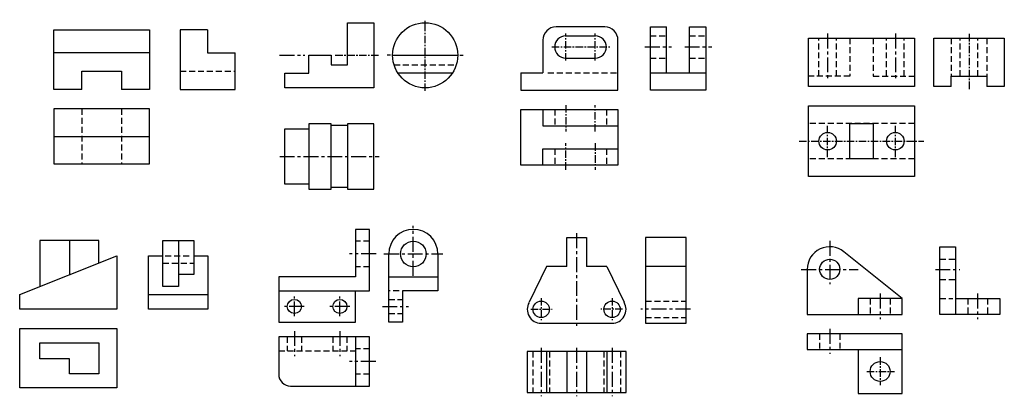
# Model space of a CAD drawing. Extents: x 206 to 454, y -134 to -39.
import ezdxf

# ---------------------------------------------------------------- set-up
doc = ezdxf.new("R2010")
doc.units = 0
doc.header["$LTSCALE"] = 3
doc.header["$MEASUREMENT"] = 0
doc.linetypes.add('CENTER', pattern=[2, 1.25, -0.25, 0.25, -0.25])
doc.linetypes.add('DASHED', pattern=[0.75, 0.5, -0.25])
for name, color, linetype in [('A', 7, 'CONTINUOUS'), ('B', 1, 'CENTER'), ('C', 2, 'DASHED'), ('D', 3, 'CONTINUOUS')]:
    doc.layers.add(name, color=color, linetype=linetype)

msp = doc.modelspace()

# ---------------------------------------------------------------- linework, layer by layer
at = {"layer": 'A', "color": 18, "lineweight": 30, "true_color": 0x000000}
for p, q in [((343.57, -43.45), (350.95, -43.45)), ((238.78, -47.76), (214.7, -47.76)), ((278.87, -48.34), (284.49, -48.34)), ((299.89, -48.34), (316.27, -48.34)), ((343.46, -49.05), (350.85, -49.05)), ((314.94, -52.83), (301.23, -52.83)), ((332.12, -52.76), (337.69, -52.76)), ((214.7, -68.74), (238.78, -68.74)), ((218.69, -95.04), (218.69, -103.52)), ((206.12, -108.52), (230.58, -98.78)), ((428.05, -109.56), (413.39, -97.76)), ((338.61, -101.5), (334.22, -110.49)), ((343.7, -101.5), (338.61, -101.5)), ((353.75, -101.5), (348.65, -101.5)), ((353.75, -101.5), (358.13, -110.49)), ((373.72, -101.5), (363.48, -101.5)), ((298.92, -104.1), (311.29, -104.1)), ((337.26, -115.76), (355.09, -115.76)), ((290.56, -119.2), (290.56, -131.56)), ((404.15, -122.33), (428.05, -122.33))]:
    msp.add_line(p, q, dxfattribs=at)
for points in [[(221.76, -56.94), (214.7, -56.94), (214.7, -41.96), (238.78, -41.96), (238.78, -56.94), (231.71, -56.94)], [(288.53, -40.15), (295.21, -40.15), (295.21, -56.53), (272.83, -56.53), (272.83, -52.83)], [(284.49, -48.34), (284.49, -50.78), (288.53, -50.78), (288.53, -40.15)], [(440.4, -56.2), (435.97, -56.2), (435.97, -44.02), (453.72, -44.02), (453.72, -56.2), (449.3, -56.2)], [(272.83, -52.83), (278.87, -52.83), (278.87, -48.34)], [(221.76, -56.94), (221.76, -52.35), (231.71, -52.35), (231.71, -56.94)], [(440.4, -56.2), (440.4, -53.6), (449.3, -53.6), (449.3, -56.2)], [(337.69, -62.01), (337.69, -66.11), (356.56, -66.11)], [(337.69, -75.98), (337.69, -71.88), (356.56, -71.88)], [(225.99, -100.61), (225.99, -94.94), (211.22, -94.94), (211.22, -106.49)], [(343.7, -101.5), (343.7, -94.17), (348.65, -94.17), (348.65, -101.5)], [(230.58, -98.78), (230.58, -112.17), (206.12, -112.17), (206.12, -108.52)], [(302.41, -107.62), (302.41, -115.45), (298.92, -115.45), (298.92, -98.32)], [(311.29, -98.32), (311.29, -107.62), (302.41, -107.62)], [(404.15, -102.19), (404.15, -113.51), (428.05, -113.51), (428.05, -109.56), (416.95, -109.56), (416.95, -113.51)], [(416.95, -122.33), (416.95, -133.44), (428.05, -133.44), (428.05, -118.39), (404.15, -118.39), (404.15, -122.33)], [(211.22, -124.67), (211.22, -120.7), (225.99, -120.7), (225.99, -128.47), (218.69, -128.47)], [(218.69, -128.47), (218.69, -124.67), (211.22, -124.67)]]:
    msp.add_lwpolyline(points, dxfattribs=at)
msp.add_lwpolyline([(332.12, -52.76), (332.12, -57.14), (356.56, -57.14), (356.56, -44.51, 0.414214), (353.26, -41.21), (340.99, -41.21, 0.414214), (337.69, -44.51), (337.69, -52.76)], format="xyb", dxfattribs=at)
for points in [[(238.78, -61.82), (214.7, -61.82), (214.7, -75.66), (238.78, -75.66)], [(404.52, -61.08), (431.1, -61.08), (431.1, -78.82), (404.52, -78.82)], [(332.12, -62.01), (356.56, -62.01), (356.56, -75.98), (332.12, -75.98)], [(414.87, -65.5), (420.75, -65.5), (420.75, -74.4), (414.87, -74.4)], [(373.72, -94.17), (363.48, -94.17), (363.48, -115.76), (373.72, -115.76)], [(206.12, -117.05), (230.58, -117.05), (230.58, -132), (206.12, -132)]]:
    msp.add_lwpolyline(points, close=True, dxfattribs=at)
msp.add_lwpolyline([(294.05, -119.2), (271.26, -119.2), (271.26, -128.56, 0.414214), (274.26, -131.56), (294.05, -131.56)], format="xyb", close=True, dxfattribs=at)
for centre, radius in [((308.08, -48.34), 8.19), ((409.3, -69.95), 2.2), ((426.32, -69.95), 2.2), ((305.11, -98.32), 3.22), ((409.83, -102.19), 2.54), ((337.26, -112.25), 2.07), ((355.09, -112.25), 2.07), ((422.5, -127.89), 2.5)]:
    msp.add_circle(centre, radius, dxfattribs=at)
at = {"layer": 'A', "color": 5, "lineweight": 30}
for centre in [(275.19, -111.52), (286.64, -111.52)]:
    msp.add_circle(centre, 1.78, dxfattribs=at)
at = {"layer": 'A', "color": 18, "lineweight": 30, "true_color": 0x000000}
for centre, radius, start, end in [((343.46, -46.25), 2.8, 90, 270), ((350.85, -46.25), 2.8, 270, 90), ((305.11, -98.32), 6.18, 0, 180), ((409.83, -102.19), 5.68, 51.1685, 180), ((337.26, -112.25), 3.51, 150, 270), ((355.09, -112.25), 3.51, 270, 30)]:
    msp.add_arc(centre, radius, start, end, dxfattribs=at)
at = {"layer": 'B', "color": 18, "ltscale": 0.5, "true_color": 0x000000}
for p, q in [((308.08, -57.3), (308.08, -39.38)), ((343.46, -49.64), (343.46, -42.85)), ((350.85, -49.65), (350.85, -42.85)), ((444.85, -42.96), (444.85, -57.08)), ((339.92, -46.25), (354.6, -46.25)), ((285.49, -48.34), (296.64, -48.34)), ((343.46, -60.87), (343.46, -67.51)), ((350.85, -67.51), (350.85, -60.87)), ((409.3, -73.94), (409.3, -65.97)), ((426.32, -73.94), (426.32, -65.97)), ((343.46, -77.13), (343.46, -70.48)), ((350.85, -70.48), (350.85, -77.13)), ((402.13, -69.95), (433.49, -69.95))]:
    msp.add_line(p, q, dxfattribs=at)
at = {"layer": 'B', "color": 1}
for p, q in [((409.3, -42.87), (409.3, -54.8)), ((426.32, -42.87), (426.32, -54.8)), ((363.34, -46.25), (370.03, -46.25)), ((373.36, -46.25), (380.14, -46.25)), ((271.5, -73.81), (296.54, -73.81)), ((295.73, -98.32), (289.02, -98.32)), ((436.38, -102.19), (442.57, -102.19)), ((447.01, -108.29), (447.01, -114.74)), ((275.19, -114.01), (275.19, -109.04)), ((286.64, -114.01), (286.64, -109.04)), ((277.67, -111.52), (272.7, -111.52)), ((289.13, -111.52), (284.15, -111.52)), ((337.26, -121.97), (337.26, -134.13)), ((346.18, -121.97), (346.18, -134.13)), ((355.09, -121.97), (355.09, -134.13))]:
    msp.add_line(p, q, dxfattribs=at)
at = {"layer": 'B', "color": 18, "true_color": 0x000000}
for p, q in [((271.45, -48.34), (277.84, -48.34)), ((299.36, -48.34), (298.55, -48.34)), ((316.8, -48.34), (317.61, -48.34)), ((305.11, -103.79), (305.11, -91.21)), ((346.18, -93.13), (346.18, -116.6)), ((409.83, -95.03), (409.83, -105.93)), ((297.69, -98.32), (312.52, -98.32)), ((402.67, -102.19), (416.99, -102.19)), ((422.5, -108.29), (422.5, -114.74)), ((297.32, -111.52), (303.92, -111.52)), ((374.77, -112.25), (362.32, -112.25)), ((275.19, -117.72), (275.19, -124.04)), ((286.64, -117.72), (286.64, -124.04)), ((409.83, -117.17), (409.83, -123.48)), ((295.69, -125.38), (289.07, -125.38))]:
    msp.add_line(p, q, dxfattribs=at)
at = {"layer": 'B', "color": 18, "linetype": 'CENTER', "ltscale": 0.5, "true_color": 0x000000}
for p, q in [((337.26, -109.45), (337.26, -114.99)), ((355.09, -109.45), (355.09, -114.99)), ((334.62, -112.25), (340.06, -112.25)), ((357.74, -112.25), (352.29, -112.25)), ((422.5, -124.32), (422.5, -131.37)), ((419.14, -127.89), (426.07, -127.89))]:
    msp.add_line(p, q, dxfattribs=at)
at = {"layer": 'C', "color": 5}
for p, q in [((364.71, -43.45), (368.81, -43.45)), ((374.59, -43.45), (378.68, -43.45)), ((407.1, -53.6), (407.1, -44.02)), ((411.5, -53.6), (411.5, -44.02)), ((424.11, -53.6), (424.11, -44.02)), ((428.52, -53.6), (428.52, -44.02)), ((364.71, -49.05), (368.81, -49.05)), ((374.59, -49.05), (378.68, -49.05)), ((246.47, -52.35), (260.31, -52.35)), ((294.05, -95.11), (290.56, -95.11)), ((242.71, -98.78), (249.3, -98.78)), ((242.14, -100.61), (249.91, -100.61)), ((437.5, -99.65), (441.45, -99.65)), ((294.05, -101.54), (290.56, -101.54)), ((437.5, -104.73), (441.45, -104.73)), ((437.5, -109.56), (440.8, -109.56)), ((444.51, -109.56), (444.51, -113.51)), ((449.5, -109.56), (449.5, -113.51)), ((335.19, -122.9), (335.19, -133.14)), ((339.33, -122.9), (339.33, -133.14)), ((353.02, -122.9), (353.02, -133.14)), ((357.17, -122.9), (357.17, -133.14))]:
    msp.add_line(p, q, dxfattribs=at)
at = {"layer": 'C', "color": 18, "true_color": 0x000000}
for p, q in [((440.4, -44.02), (440.4, -53.6)), ((442.64, -53.6), (442.64, -44.02)), ((447.05, -53.6), (447.05, -44.02)), ((449.3, -44.02), (449.3, -53.6)), ((300.26, -50.78), (315.9, -50.78)), ((338.94, -52.76), (356.56, -52.76)), ((221.76, -61.82), (221.76, -75.66)), ((231.71, -61.82), (231.71, -75.66)), ((340.66, -62.01), (340.66, -66.11)), ((353.65, -62.01), (353.65, -66.11)), ((431.1, -65.5), (404.52, -65.5)), ((340.66, -71.88), (340.66, -75.98)), ((353.65, -71.88), (353.65, -75.98)), ((431.1, -74.4), (404.52, -74.4)), ((301.52, -107.62), (298.92, -107.62)), ((298.92, -109.74), (302.41, -109.74)), ((363.48, -110.18), (373.72, -110.18)), ((420.01, -109.56), (420.01, -113.51)), ((425, -109.56), (425, -113.51)), ((298.92, -113.31), (302.41, -113.31)), ((363.48, -114.32), (373.72, -114.32)), ((407.29, -118.39), (407.29, -122.33)), ((412.37, -118.39), (412.37, -122.33)), ((273.4, -119.2), (273.4, -122.68)), ((276.97, -119.2), (276.97, -122.68)), ((284.86, -119.2), (284.86, -122.68)), ((288.42, -119.2), (288.42, -122.68)), ((294.05, -122.16), (290.56, -122.16)), ((294.05, -128.6), (290.56, -128.6))]:
    msp.add_line(p, q, dxfattribs=at)
at = {"layer": 'C', "color": 5}
for points in [[(414.87, -44.02), (414.87, -53.6), (404.52, -53.6)], [(420.75, -44.02), (420.75, -53.6), (431.1, -53.6)]]:
    msp.add_lwpolyline(points, dxfattribs=at)
at = {"layer": 'C', "color": 18, "true_color": 0x000000}
msp.add_lwpolyline([(271.26, -122.68), (290.56, -122.68)], dxfattribs=at)
at = {"layer": 'D', "color": 5, "lineweight": 30}
for p, q in [((368.81, -52.76), (368.81, -41.21)), ((374.58, -52.76), (374.58, -41.21)), ((364.71, -52.76), (378.68, -52.76)), ((288.53, -65.98), (284.49, -65.98)), ((288.53, -81.63), (284.49, -81.63)), ((246.1, -94.94), (246.1, -106.49)), ((441.45, -96.51), (441.45, -113.51)), ((249.91, -103.52), (246.1, -103.52)), ((238.48, -108.52), (253.43, -108.52)), ((338.61, -122.9), (338.61, -133.14)), ((343.7, -122.9), (343.7, -133.14)), ((348.65, -122.9), (348.65, -133.14)), ((353.75, -122.9), (353.75, -133.14))]:
    msp.add_line(p, q, dxfattribs=at)
for points in [[(253.39, -41.96), (246.47, -41.96), (246.47, -56.94), (260.31, -56.94), (260.31, -47.76)], [(253.39, -41.96), (253.39, -47.76), (260.31, -47.76)], [(374.58, -41.21), (378.68, -41.21), (378.68, -57.14), (364.71, -57.14), (364.71, -41.21), (368.81, -41.21)], [(278.87, -80.78), (272.83, -80.78), (272.83, -66.84), (278.87, -66.84)], [(271.26, -107.62), (294.05, -107.62), (294.05, -92.14), (290.56, -92.14), (290.56, -104.1)], [(246.1, -106.49), (242.14, -106.49), (242.14, -94.94), (249.91, -94.94), (249.91, -103.52)], [(441.45, -109.56), (452.56, -109.56), (452.56, -113.51), (437.5, -113.51), (437.5, -96.51), (441.45, -96.51)], [(249.89, -98.78), (253.43, -98.78), (253.43, -112.17), (238.48, -112.17), (238.48, -98.78), (242.14, -98.78)], [(290.56, -104.1), (271.26, -104.1), (271.26, -115.45), (290.56, -115.45), (290.56, -107.62)]]:
    msp.add_lwpolyline(points, dxfattribs=at)
for points in [[(404.52, -44.02), (431.1, -44.02), (431.1, -56.2), (404.52, -56.2)], [(284.49, -65.61), (278.87, -65.61), (278.87, -82), (284.49, -82)], [(295.21, -65.61), (288.53, -65.61), (288.53, -82), (295.21, -82)], [(333.75, -122.9), (333.75, -133.14), (358.6, -133.14), (358.6, -122.9)]]:
    msp.add_lwpolyline(points, close=True, dxfattribs=at)

doc.saveas('drawing.dxf')
